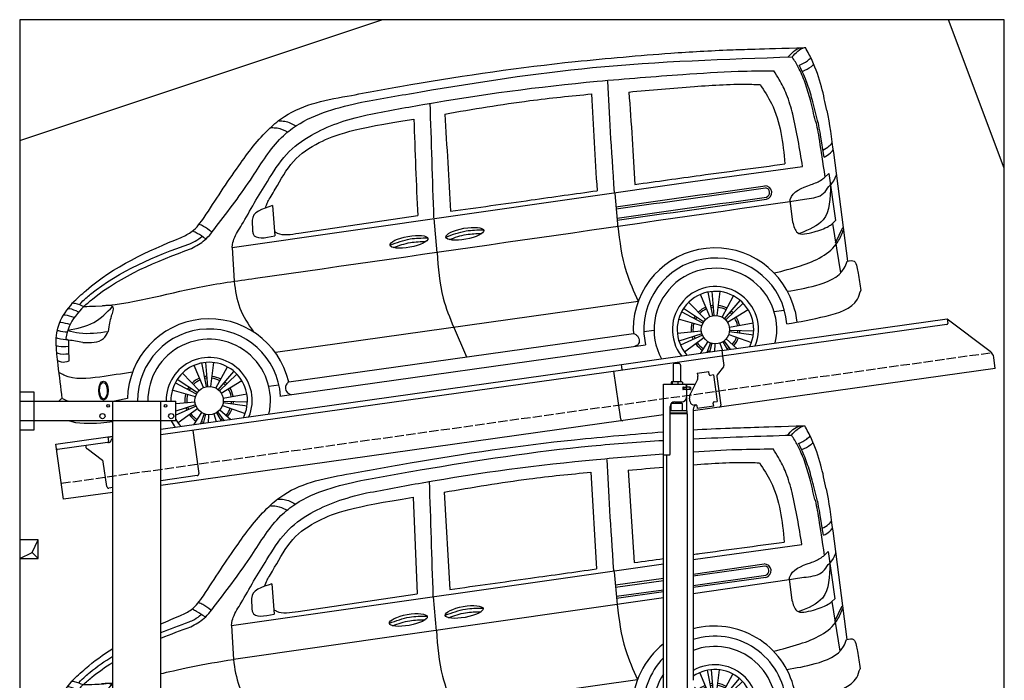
# Model space of a CAD drawing. Extents: x 199 to 6000, y -375 to 5700.
# Tile 3 of 3: x 199 to 5500, y 2144 to 5700. Entities that reach past the tile are written whole.
import ezdxf

# ---------------------------------------------------------------- set-up
doc = ezdxf.new("R2010")
doc.units = 0
doc.header["$LTSCALE"] = 10
doc.header["$MEASUREMENT"] = 0
doc.linetypes.add('GEN3', pattern=[6.25, 5, -1.25])
doc.layers.get('0').update_dxf_attribs({"linetype": 'CONTINUOUS'})
for name, color, linetype in [('3', 6, 'GEN3'), ('BREAKTHROUGH', 1, 'CONTINUOUS'), ('CAR', 1, 'CONTINUOUS'), ('SICHTBARE_KANTEN_DIN_', 7, 'CONTINUOUS')]:
    doc.layers.add(name, color=color, linetype=linetype)
doc.layers.add('AM_0', color=7, linetype='CONTINUOUS', lineweight=30)

# ---------------------------------------------------------------- blocks, each defined once
blk = doc.blocks.new('Car Van')
at = {"layer": 'CAR'}
for p, q in [((23207.8, 5406.7), (23240.7, 4909.2)), ((23007.8, 5396.2), (23037.4, 4875.5)), ((22051, 5261.1), (22071.8, 4741.7)), ((22217, 5288), (22248.2, 4764.6)), ((24309.1, 5080.7), (24384.6, 4496)), ((23558.2, 4925.3), (24143.5, 5006)), ((24263.4, 4948.2), (24285.1, 4968.9)), ((24285.1, 4968.9), (24320.4, 4714.3)), ((21072.7, 4570.5), (23398.2, 4902.5)), ((23558.2, 4847.8), (23940, 4902.1)), ((23944.3, 4890.6), (23558.2, 4836.2)), ((23133.2, 4859.5), (23148.9, 4684.5)), ((23139.6, 4788.8), (23398.2, 4825.3)), ((23558.2, 4786), (23949.4, 4841.1)), ((23949.1, 4829.7), (23558.2, 4774.6)), ((21289.9, 4795.1), (21301.9, 4632.6)), ((23140.9, 4777.5), (23398.2, 4813.7)), ((23558.2, 4743.3), (24075.6, 4817.8)), ((24075.3, 4820.4), (24090, 4707.5)), ((23398.2, 4720.3), (21083.3, 4387.6)), ((21432.3, 4647), (22071.8, 4741.7)), ((22158.3, 4725.3), (22174, 4541.7)), ((23145.9, 4727.9), (23398.2, 4763.5)), ((23398.2, 4752.1), (23146.1, 4716.6)), ((21180.9, 4711.1), (21182, 4662.3)), ((24320.4, 4714.3), (24304.8, 4699.4)), ((24305, 4699.5), (24347.2, 4432.9)), ((24320.7, 4594.5), (24360.8, 4677)), ((21072.7, 4570.5), (21083.3, 4387.6)), ((23644.6, 4198.1), (23593.9, 4317.5)), ((23659.9, 4202.7), (23635.1, 4330.1)), ((23667.8, 4203.8), (23656.5, 4333.1)), ((23683.7, 4203.6), (23699.6, 4332.3)), ((23710.8, 4194.9), (23772.5, 4309)), ((21307.1, 4005.8), (23258.8, 4280)), ((23723.9, 4185.9), (23808.1, 4284.7)), ((23729.7, 4180.4), (23823.7, 4269.9)), ((23621, 4182.3), (23565, 4239.5)), ((23610.9, 4170), (23581.2, 4189.7)), ((23739.4, 4167.8), (23850, 4235.7)), ((23990.9, 4225.9), (24043.4, 4233.3)), ((24102.9, 4226.3), (24112.4, 4168.6)), ((22262, 4147.5), (22333.7, 3980.6)), ((23606.8, 4163.2), (23581.2, 4176.5)), ((23601, 4148.3), (23581.2, 4153.8)), ((23749.5, 4141.3), (23877.3, 4164.1)), ((21377.3, 3846.1), (23233.9, 4106.9)), ((23230.9, 4129.7), (23233.9, 4106.9)), ((23289.4, 4117.2), (23344.3, 4124.3)), ((23289.8, 4105.3), (23298.9, 4045.4)), ((23612.6, 4083.2), (23558.2, 4043.9)), ((23604.7, 4097), (23559.3, 4076.9)), ((23601.8, 4104.4), (23562.7, 4091.8)), ((23598.6, 4120.1), (23574.6, 4117.6)), ((23746.2, 4101.9), (23868.2, 4057.9)), ((23750, 4117.4), (23878.5, 4099.7)), ((23750.7, 4125.4), (23880.4, 4121.2)), ((21329.3, 3769.5), (23298.8, 4045.7)), ((23633.2, 4063.7), (23591.6, 3998.9)), ((23647.5, 4056.5), (23627.6, 4004)), ((23655.1, 4054.1), (23642.5, 4006.1)), ((23670.8, 4051.6), (23668.8, 4009.8)), ((23698.9, 4055.6), (23712.4, 4015.9)), ((23713.4, 4062.3), (23738.8, 4019.6)), ((23720, 4066.7), (23753.6, 4021.7)), ((23731.8, 4077.5), (23789.6, 4026.7)), ((20919.4, 3816.1), (20868.7, 3935.5)), ((20934.6, 3820.8), (20909.9, 3948.1)), ((20942.5, 3821.9), (20931.2, 3951.1)), ((20958.5, 3821.6), (20974.3, 3950.4)), ((20985.5, 3813), (21047.3, 3927.1)), ((20895.8, 3800.4), (20804.9, 3893)), ((20998.6, 3803.9), (21082.8, 3902.7)), ((21004.4, 3798.5), (21098.4, 3887.9)), ((20881.5, 3781.2), (20773.5, 3837.6)), ((20885.6, 3788.1), (20777.5, 3859.8)), ((21014.2, 3785.8), (21124.7, 3853.8)), ((21323.8, 3828.2), (21270.2, 3820.9)), ((20875.7, 3766.4), (20773.5, 3794.8)), ((21024.3, 3759.3), (21152, 3782.2)), ((20873.3, 3738.1), (20744.2, 3724.9)), ((20876.6, 3722.5), (20753.1, 3682.7)), ((20879.4, 3715), (20760.7, 3662.5)), ((21020.9, 3720), (21143, 3675.9)), ((21024.7, 3735.4), (21153.3, 3717.7)), ((21025.4, 3743.4), (21155.1, 3739.2)), ((20887.3, 3701.2), (20782.2, 3625.2)), ((20907.9, 3681.7), (20865.6, 3615.8)), ((20922.2, 3674.5), (20901.9, 3620.9)), ((20929.8, 3672.1), (20916.9, 3623)), ((20945.6, 3669.7), (20943.5, 3626.7)), ((20973.6, 3673.6), (20987.4, 3632.9)), ((20988.1, 3680.3), (21014.1, 3636.7)), ((20994.8, 3684.7), (21029.1, 3638.8)), ((21006.5, 3695.5), (21065.3, 3643.9))]:
    blk.add_line(p, q, dxfattribs=at)
for centre in [(23674.4, 4127.8), (20949.2, 3745.9)]:
    blk.add_circle(centre, 76.3, dxfattribs=at)
for centre, radius, start, end in [((23941.2, 4865.5), 36.6, 282.4234, 91.9504), ((23940.1, 4865.3), 26, 291.3172, 79.4452), ((23672.7, 4125.7), 441.8, 13.1526, 105.0131), ((23674.7, 4127.6), 385.6, 4.5254, 107.5878), ((23672.7, 4125.7), 441.8, 128.4041, 179.4928), ((23674.4, 4127.8), 330.2, 347.4042, 110.6062), ((23674.7, 4127.6), 385.6, 135.817, 183.3106), ((23674.4, 4127.8), 231.7, 337.9146, 120.1013), ((23674.4, 4127.8), 330.2, 146.7735, 208.5958), ((23674.4, 4127.8), 206, 333.6849, 124.334), ((23674.4, 4127.8), 131.2, 113, 134.4286), ((23674.4, 4127.8), 131.2, 95, 101), ((23674.4, 4127.8), 120.9, 95, 101), ((23674.4, 4127.8), 120.9, 61.5714, 83), ((23674.4, 4127.8), 131.2, 61.5714, 83), ((23674.4, 4127.8), 120.9, 113, 134.4286), ((23674.4, 4127.8), 120.9, 43.5714, 49.5714), ((23674.4, 4127.8), 131.2, 43.5714, 49.5714), ((23674.4, 4127.8), 120.9, 10.1429, 31.5714), ((23674.4, 4127.8), 131.2, 10.1429, 31.5714), ((20949.2, 3745.9), 439.9, 13.1709, 125.5344), ((20949.2, 3745.9), 385.3, 3.6036, 131.5697), ((23674.4, 4127.8), 120.9, 200.2869, 203.8571), ((23674.4, 4127.8), 120.9, 318.7143, 340.1429), ((23674.4, 4127.8), 131.2, 318.7143, 340.1429), ((23674.4, 4127.8), 120.9, 352.1429, 358.1429), ((23674.4, 4127.8), 131.2, 352.1429, 358.1429), ((20949.2, 3745.9), 330.2, 347.2115, 140.7393), ((23674.4, 4127.8), 131.2, 215.8571, 237.2857), ((23674.4, 4127.8), 120.9, 215.8571, 237.2857), ((23674.4, 4127.8), 120.9, 300.7143, 306.7143), ((20949.2, 3745.9), 231.7, 337.6174, 151.1587), ((23674.4, 4127.8), 120.9, 249.2857, 255.2857), ((23674.4, 4127.8), 131.2, 305.7514, 306.7143), ((20949.2, 3745.9), 206, 333.3345, 148.5032), ((20949.2, 3745.9), 131.2, 95, 101), ((20949.2, 3745.9), 131.2, 61.5714, 83), ((20949.2, 3745.9), 131.2, 146.4286, 152.4286), ((20949.2, 3745.9), 131.2, 113, 134.4286), ((20949.2, 3745.9), 120.9, 113, 134.4286), ((20949.2, 3745.9), 120.9, 95, 101), ((20949.2, 3745.9), 120.9, 61.5714, 83), ((20949.2, 3745.9), 120.9, 43.5714, 49.5714), ((20949.2, 3745.9), 131.2, 43.5714, 49.5714), ((20949.2, 3745.9), 131.2, 164.4286, 185.8571), ((20949.2, 3745.9), 120.9, 164.4286, 185.8571), ((20949.2, 3745.9), 120.9, 146.4286, 152.4286), ((20949.2, 3745.9), 120.9, 10.1429, 31.5714), ((20949.2, 3745.9), 131.2, 10.1429, 31.5714), ((20949.2, 3745.9), 231.7, 178.3252, 218.3826), ((20949.2, 3745.9), 206, 178.1164, 222.6655), ((20949.2, 3745.9), 120.9, 352.1429, 358.1429), ((20949.2, 3745.9), 131.2, 352.1429, 358.1429), ((20949.2, 3745.9), 131.2, 197.8571, 203.8571), ((20949.2, 3745.9), 120.9, 197.8571, 203.8571), ((20949.2, 3745.9), 131.2, 215.8571, 237.2857), ((20949.2, 3745.9), 120.9, 215.8571, 237.2857), ((20949.2, 3745.9), 120.9, 318.7143, 340.1429), ((20949.2, 3745.9), 131.2, 318.7143, 340.1429), ((20949.2, 3745.9), 131.2, 249.2857, 251.2385), ((20949.2, 3745.9), 120.9, 249.2857, 255.2857), ((20949.2, 3745.9), 120.9, 300.7143, 306.7143), ((20949.2, 3745.9), 131.2, 304.7615, 306.7143)]:
    blk.add_arc(centre, radius, start, end, dxfattribs=at)
for centre in [(22325.5, 4643.7), (22024.6, 4600.6)]:
    blk.add_ellipse(centre, major_axis=(-101.9, -18.3), ratio=0.28676, dxfattribs=at)
blk.add_ellipse((20380.2, 3799.5), major_axis=(-0.1, -50.8), ratio=0.500238, start_param=5.885343, end_param=6.683233, dxfattribs=at)
for points, knots in [([(23558.2, 5624), (23622.5, 5627.8), (23755.4, 5634.6), (23902.4, 5637.9), (24158.6, 5646.3)], [126.567679, 126.567679, 126.567679, 126.567679, 322.989321, 524.252921, 524.252921, 524.252921, 524.252921]), ([(21715.3, 5388.7), (21821.7, 5408.2), (22221.1, 5481.6), (22782.1, 5562.6), (23238.6, 5600.5), (23398.2, 5613.5)], [0, 0, 0, 0, 324.58113, 1218.156854, 1698.657892, 1698.657892, 1698.657892, 1698.657892]), ([(21770, 5352.1), (21876, 5370.8), (22288.4, 5443.9), (22830.8, 5527.3), (23269.5, 5559.7), (23398.2, 5567.2)], [0, 0, 0, 0, 323.034736, 1256.571869, 1643.446804, 1643.446804, 1643.446804, 1643.446804]), ([(24126.6, 5550.6), (24141.5, 5557.6), (24164, 5568.7), (24182.4, 5585.5), (24188.8, 5591.3)], [4.61826, 4.61826, 4.61826, 4.61826, 53.543239, 79.274172, 79.274172, 79.274172, 79.274172]), ([(23558.2, 5505.4), (23637.5, 5510.8), (23781.1, 5519.8), (23924.9, 5520.7), (23989.3, 5521.1)], [58.593241, 58.593241, 58.593241, 58.593241, 296.990423, 490.043419, 490.043419, 490.043419, 490.043419]), ([(24226.6, 5239.9), (24217.8, 5277.9), (24201.5, 5347.7), (24173.2, 5443.4), (24150.2, 5500), (24125.5, 5551.6)], [0, 0, 0, 0, 117.133269, 214.777276, 299.414803, 299.414803, 299.414803, 299.414803]), ([(21800.2, 5284), (21899.6, 5302.9), (22309.5, 5380.6), (22843.2, 5451.2), (23278.2, 5485), (23398.2, 5493.9)], [0, 0, 0, 0, 303.469527, 1251.67749, 1612.62651, 1612.62651, 1612.62651, 1612.62651]), ([(23558.2, 5436), (23559.3, 5436.1), (23662.9, 5443.9), (23781.8, 5451.6), (23899.6, 5447), (23914.7, 5446.4)], [351.625543, 351.625543, 351.625543, 351.625543, 354.715425, 663.112571, 708.364163, 708.364163, 708.364163, 708.364163]), ([(21072.7, 4570.5), (21075, 4593.4), (21087.9, 4634.1), (21130.7, 4698.5), (21193.2, 4813.2), (21268.6, 4933.7), (21358.3, 5081), (21531.9, 5204.2), (21681, 5257.8), (21800.2, 5284)], [0, 0, 0, 0, 34.633344, 130.367254, 260.266155, 394.654289, 566.353713, 741.146733, 1042.18326, 1042.18326, 1042.18326, 1042.18326]), ([(21264.8, 4817), (21273.3, 4830.4), (21319, 4905.1), (21394.2, 5046.4), (21574.1, 5161.5), (21722.7, 5209.2), (22051, 5261.1)], [301.852914, 301.852914, 301.852914, 301.852914, 394.654289, 566.353713, 741.146733, 1038.026076, 1038.026076, 1038.026076, 1038.026076]), ([(24253.1, 5094.1), (24265.4, 5100.4), (24284, 5110.6), (24297.4, 5127), (24302.2, 5132.8)], [6.830989, 6.830989, 6.830989, 6.830989, 47.594512, 69.869885, 69.869885, 69.869885, 69.869885]), ([(24258.9, 5056.6), (24271.3, 5062.8), (24289.8, 5072.8), (24303, 5089.1), (24307.6, 5094.8)], [6.60739, 6.60739, 6.60739, 6.60739, 47.308966, 69.134079, 69.134079, 69.134079, 69.134079]), ([(23558.2, 4953.3), (23569.9, 4954.9), (23733.4, 4977.4), (23896.9, 4999.4), (24048.9, 5019.8)], [320.625992, 320.625992, 320.625992, 320.625992, 355.842082, 815.727995, 815.727995, 815.727995, 815.727995]), ([(24189.8, 4908.7), (24210.3, 4915.3), (24236.6, 4926.8), (24257.8, 4943.2), (24263.4, 4948.2)], [120.92462, 120.92462, 120.92462, 120.92462, 186.01384, 208.055842, 208.055842, 208.055842, 208.055842]), ([(24324.9, 4961), (24324.3, 4958.9), (24318, 4939.6), (24307.2, 4922.6), (24295.1, 4909.1)], [0, 0, 0, 0, 6.616922, 60.689334, 60.689334, 60.689334, 60.689334]), ([(24205.7, 4654.1), (24233.6, 4661.3), (24266.9, 4674), (24296.7, 4691.8), (24304.8, 4699.4)], [99.88745, 99.88745, 99.88745, 99.88745, 186.01384, 208.055842, 208.055842, 208.055842, 208.055842]), ([(21300.3, 4656.3), (21307.8, 4651.9), (21341, 4631.7), (21389.5, 4639.8), (21432.3, 4647)], [173.497725, 173.497725, 173.497725, 173.497725, 190.087535, 312.625806, 312.625806, 312.625806, 312.625806]), ([(22241.5, 4612.7), (22271.8, 4623.9), (22328.6, 4643.2), (22388.6, 4644.7), (22416.6, 4645)], [14.4466, 14.4466, 14.4466, 14.4466, 94.349912, 163.782287, 163.782287, 163.782287, 163.782287]), ([(21940.6, 4569.6), (21970.9, 4580.7), (22027.7, 4600.1), (22087.7, 4601.6), (22115.7, 4601.9)], [14.4466, 14.4466, 14.4466, 14.4466, 94.349912, 163.782287, 163.782287, 163.782287, 163.782287]), ([(20214.3, 4271.5), (20238.1, 4294.4), (20306.3, 4359.7), (20382.1, 4414.3), (20433.5, 4446.4)], [0, 0, 0, 0, 99.01122, 282.525902, 282.525902, 282.525902, 282.525902]), ([(20250.5, 4262.2), (20279.7, 4292.4), (20333.2, 4338.8), (20390.9, 4379), (20433.5, 4405.1)], [0, 0, 0, 0, 61.191082, 212.400599, 212.400599, 212.400599, 212.400599]), ([(20274.4, 4252.4), (20289.9, 4265.8), (20340.4, 4309.6), (20394.6, 4347.8), (20433.5, 4372.2)], [0, 0, 0, 0, 61.191082, 200.287904, 200.287904, 200.287904, 200.287904]), ([(20146, 3857.6), (20142.8, 3884.2), (20130.4, 3985.9), (20110.2, 4141.6), (20186.3, 4236.6), (20214.3, 4271.5)], [102.88586, 102.88586, 102.88586, 102.88586, 183.09991, 407.242491, 537.697964, 537.697964, 537.697964, 537.697964]), ([(20274.4, 4252.4), (20295.4, 4252.8), (20348.7, 4253.8), (20401.6, 4258.6), (20433.5, 4262.6)], [0, 0, 0, 0, 62.922164, 159.752377, 159.752377, 159.752377, 159.752377]), ([(20422.3, 4199.8), (20417.6, 4185), (20412.9, 4170.4), (20406.9, 4134.8), (20406, 4117.7)], [42.387721, 42.387721, 42.387721, 42.387721, 103.78676, 155.115105, 155.115105, 155.115105, 155.115105]), ([(20424.5, 3881.5), (20403.5, 3878.5), (20317.7, 3866.3), (20215.3, 3855.3), (20149.5, 3891.4), (20140.4, 3896.4)], [113.912784, 113.912784, 113.912784, 113.912784, 177.26422, 370.522965, 401.282956, 401.282956, 401.282956, 401.282956]), ([(20133.4, 3668.4), (20132.6, 3670.5), (20128.1, 3682.2), (20127.7, 3700.5), (20126.9, 3726.2), (20138, 3742.6), (20147.8, 3750.8), (20150.2, 3752.6)], [0, 0, 0, 0, 6.668808, 37.633719, 53.92976, 83.006518, 92.203416, 92.203416, 92.203416, 92.203416]), ([(20433.5, 3740.8), (20411, 3736.7), (20329.3, 3723.3), (20234.2, 3721.1), (20173.5, 3749.4), (20166.8, 3752.6)], [77.68835, 77.68835, 77.68835, 77.68835, 146.515463, 324.860687, 347.251757, 347.251757, 347.251757, 347.251757]), ([(20433.5, 3631.1), (20411.2, 3628.7), (20314.9, 3619.4), (20203.3, 3617.6), (20138.9, 3664.4), (20133.4, 3668.4)], [138.661944, 138.661944, 138.661944, 138.661944, 205.679389, 423.537531, 443.70981, 443.70981, 443.70981, 443.70981])]:
    blk.add_open_spline(points, degree=3, knots=knots, dxfattribs=at)
for points in [[(24065, 5594.6), (24131.3, 5644.3), (24135.9, 5645.2)], [(24087.7, 5595.7), (24154, 5645.4), (24158.6, 5646.3)], [(24273.4, 5306.8), (24245.6, 5434.2), (24195.1, 5575.5), (24158.6, 5646.3)], [(24213.2, 5249), (24185.4, 5362.8), (24156.9, 5456.2), (24120.5, 5540.7), (24087.7, 5595.7)], [(24143.5, 5006), (24090.3, 5286.9), (24057.5, 5393.8), (24017.3, 5474.7), (23989.3, 5521.1)], [(24142.3, 5517.9), (24191, 5544.2), (24203.9, 5555)], [(23914.7, 5446.4), (23976.5, 5344.8), (24048.9, 5019.8)], [(20922.2, 4730.9), (21108.1, 5009.3), (21275.1, 5211.3), (21354.1, 5274.6), (21715.3, 5388.7)], [(22217, 5288), (22674.7, 5360.2), (23007.8, 5396.2)], [(20986.5, 4682.1), (21182.6, 4949.7), (21339.5, 5162.4), (21418.5, 5225.7), (21770, 5352.1)], [(22137.1, 5347), (22157.4, 4728.8)], [(21324.3, 5250.9), (21356.1, 5249.3), (21415.9, 5224.6)], [(21283.2, 5214.8), (21315, 5213.2), (21370.1, 5193)], [(24075.3, 4820.4), (24077.2, 4828.9), (24189.8, 4908.7)], [(24075.6, 4817.8), (24166.4, 4831.8), (24256.7, 4861.4), (24285.5, 4898.4), (24295.1, 4909.1)], [(24293.8, 4906), (24253.8, 4718.7), (24127.8, 4645.6)], [(22248.2, 4764.6), (22682.7, 4825.6), (23037.4, 4875.5)], [(21289.9, 4795.1), (21180.8, 4716.6), (21180.9, 4711.1)], [(20798.5, 4624), (20857.2, 4656.9), (20922.2, 4730.9)], [(20853.6, 4564.3), (20925.9, 4610.4), (20986.5, 4682.1)], [(20961.8, 4653.6), (20919.2, 4683.2), (20895, 4694.4)], [(22223.8, 4626.1), (22332.1, 4658.9), (22425.3, 4664.5)], [(23148.9, 4684.5), (23193.6, 4441.1), (23258.8, 4280)], [(24090, 4707.5), (24115.5, 4650.2), (24205.7, 4654.1)], [(20844.6, 4590.2), (20874.2, 4603.8), (20910.5, 4629.4)], [(20931, 4617.1), (20884.9, 4645.9), (20864.2, 4657.9)], [(21182, 4662.3), (21185.8, 4643.8), (21301.9, 4632.6)], [(21922.8, 4582.9), (22031.2, 4615.7), (22124.4, 4621.4)], [(23990.4, 4432.7), (24132.9, 4471.7), (24333.4, 4599.7), (24362.8, 4663)], [(22175.8, 4543.7), (22208.8, 4297.6), (22266, 4139)], [(24062.1, 4334.1), (24214.9, 4365.4), (24367.5, 4457.7), (24383.9, 4495.9)], [(24383.9, 4495.9), (24421.4, 4495.4), (24436.2, 4465.3), (24442.7, 4432.1), (24456.4, 4338.1)], [(21083.3, 4387.4), (21114.8, 4244.1), (21187.1, 4115.5)], [(24059.1, 4158), (24270, 4200.7), (24438.4, 4291.4), (24456.4, 4338.1)], [(20274.4, 4252.4), (20195.3, 4144.2), (20178, 4081.8)], [(20188.3, 4125.2), (20329, 4166.6), (20429.2, 4252.5)], [(20245.6, 4222.5), (20196.7, 4239.8), (20189, 4240.7)], [(20214.8, 4271.5), (20225.7, 4269.7), (20274.4, 4252.4)], [(20422.3, 4199.8), (20432.8, 4248.9), (20374.2, 4256.6)], [(20221.8, 4193.1), (20173.6, 4205.7), (20165.7, 4206.6)], [(20200, 4155.7), (20150.9, 4165.3), (20143.8, 4165.8)], [(20192.6, 4071.6), (20134.8, 4079.7), (20127, 4082.4)], [(20185.7, 4114.8), (20139.2, 4120.5), (20132.1, 4123.8)], [(20178, 4081.8), (20183, 4075.8), (20192.6, 4071.6)], [(20188.1, 4123.6), (20249.8, 4110.4), (20406.1, 4117.9)], [(20268.4, 4058.3), (20379.7, 4079.8), (20406.1, 4117.9)], [(23233.9, 4106.9), (23250.3, 4098.7), (23257.8, 4047.7), (23241.2, 4037.9)], [(20191.4, 4036.2), (20139.6, 4037.1), (20126.8, 4040.6)], [(20268.4, 4058.3), (20192.6, 4071.6)], [(20192.7, 3995.9), (20135.8, 3999.9), (20129.5, 4002.9)], [(20193.2, 3958), (20153.6, 3952.4), (20134.4, 3960.9)], [(21377.3, 3846.1), (21364.2, 3831.2), (21366.7, 3792.1), (21391.1, 3778.5)]]:
    blk.add_spline(points, degree=3, dxfattribs=at)
for points in [[(23558.2, 5575.8), (23734.6, 5584.2), (23911.1, 5590), (24087.7, 5595.7)], [(23094.1, 5464.2), (23101.7, 5285.9), (23112.1, 5112.4), (23129.6, 4864.3)], [(23207.8, 5406.7), (23271.3, 5412.3), (23334.7, 5417.9), (23398.2, 5423.2)], [(24273.4, 5306.8), (24288.8, 5235.6), (24298.9, 5158.2), (24309.1, 5080.7)], [(24213.2, 5249), (24227.8, 5199.2), (24237.3, 5113.3), (24263.6, 4948.4)], [(24226.6, 5239.9), (24226.6, 5239.9), (24240.4, 5168.2), (24257.5, 5056.4)], [(23240.7, 4909.2), (23293.2, 4916.5), (23345.7, 4923.9), (23398.2, 4931.2)], [(21264.8, 4817), (21258.4, 4802.4), (21252.1, 4787.8), (21250.6, 4781.7)], [(20693.5, 4579.8), (20728.4, 4595), (20763.5, 4609.6), (20798.5, 4624)], [(20693.5, 4532.9), (20743.6, 4553.2), (20794.2, 4572.1), (20844.6, 4590.2)], [(20693.5, 4502.6), (20746.6, 4524.6), (20800.3, 4544.8), (20853.6, 4564.3)], [(20693.5, 4311.9), (20760.8, 4327.3), (20928.1, 4367), (21083.3, 4387.6)], [(20192.6, 4071.6), (20190.1, 4035.2), (20192.4, 3997), (20194.6, 3958.9)]]:
    blk.add_open_spline(points, degree=3, dxfattribs=at)
blk = doc.blocks.new('Car190OG')
at = {"layer": 'CAR'}
for p, q in [((24951.2, 5074), (25026.6, 4489.3)), ((24194.7, 4917.8), (24785.5, 4999.3)), ((24905.5, 4941.5), (24927.2, 4962.2)), ((24927.2, 4962.2), (24962.5, 4707.6)), ((21714.8, 4563.8), (24194.7, 4917.8)), ((23775.3, 4852.8), (23791, 4669.3)), ((21932, 4788.4), (21944, 4625.9)), ((24717.4, 4813.7), (24732.1, 4700.8)), ((22074.4, 4640.3), (22713.9, 4735)), ((22800.4, 4718.6), (22816.1, 4535)), ((21823, 4704.4), (21824.1, 4655.6)), ((24962.5, 4707.6), (24946.9, 4692.7)), ((24947.1, 4692.8), (24989.3, 4426.2)), ((24962.8, 4587.8), (25002.8, 4670.3)), ((21714.8, 4563.8), (21725.6, 4382.1)), ((24286.7, 4191.4), (24236, 4310.8)), ((24302, 4196), (24277.2, 4323.4)), ((24309.9, 4197.1), (24298.6, 4326.4)), ((24325.8, 4196.9), (24341.6, 4325.6)), ((24352.8, 4188.2), (24414.6, 4302.3)), ((21949.2, 3999.1), (23900.9, 4273.3)), ((24263.1, 4175.6), (24172.3, 4268.3)), ((24366, 4179.2), (24450.1, 4278)), ((24371.8, 4173.7), (24465.8, 4263.2)), ((24248.9, 4156.5), (24133.9, 4216.5)), ((24253, 4163.3), (24144.9, 4235.1)), ((24381.5, 4161.1), (24492.1, 4229)), ((24633, 4219.2), (24685.5, 4226.6)), ((24745, 4219.6), (24754.5, 4161.9)), ((22904.1, 4140.8), (22975.8, 3973.9)), ((24243, 4141.6), (24118.1, 4176.5)), ((24391.6, 4134.6), (24519.3, 4157.4)), ((22019.4, 3839.4), (23876, 4100.2)), ((23873, 4123), (23876, 4100.2)), ((23931.5, 4110.5), (23986.4, 4117.6)), ((23931.9, 4098.6), (23940.9, 4038.7)), ((24240.6, 4113.4), (24111.6, 4100.1)), ((24243.9, 4097.8), (24120.4, 4058)), ((24246.8, 4090.3), (24128.1, 4037.8)), ((24388.3, 4095.2), (24510.3, 4051.2)), ((24392.1, 4110.7), (24520.6, 4093)), ((24392.8, 4118.7), (24522.5, 4114.5)), ((21971.3, 3762.8), (23940.9, 4039)), ((24254.7, 4076.5), (24149.5, 4000.5)), ((24275.3, 4057), (24234.4, 3993.3)), ((24289.5, 4049.8), (24270.1, 3998.3)), ((24297.2, 4047.4), (24284.8, 4000.4)), ((24312.9, 4044.9), (24311, 4004.1)), ((24341, 4048.9), (24354.5, 4009.2)), ((24355.5, 4055.6), (24380.8, 4012.9)), ((24362.1, 4060), (24395.7, 4015)), ((24373.9, 4070.8), (24431.7, 4020)), ((21561.5, 3809.4), (21510.8, 3928.8)), ((21576.7, 3814.1), (21551.9, 3941.4)), ((21584.6, 3815.2), (21573.3, 3944.4)), ((21600.6, 3814.9), (21616.4, 3943.7)), ((21537.9, 3793.7), (21447, 3886.3)), ((21627.6, 3806.3), (21689.3, 3920.4)), ((21640.7, 3797.3), (21724.9, 3896)), ((21646.5, 3791.8), (21740.5, 3881.2)), ((21523.6, 3774.5), (21408.6, 3834.5)), ((21527.7, 3781.4), (21419.6, 3853.1)), ((21656.3, 3779.1), (21766.8, 3847.1)), ((21965.9, 3821.5), (21912.3, 3814.2)), ((21517.8, 3759.7), (21392.8, 3794.5)), ((21666.4, 3752.6), (21794.1, 3775.5)), ((21515.4, 3731.4), (21412, 3720.8)), ((21518.6, 3715.8), (21412, 3681.4)), ((21663, 3713.3), (21785, 3669.2)), ((21666.8, 3728.8), (21795.4, 3711)), ((21667.5, 3736.7), (21797.2, 3732.5)), ((21521.5, 3708.3), (21412, 3659.9)), ((21529.4, 3694.5), (21424.3, 3618.5)), ((21550, 3675), (21507.7, 3609.1)), ((21564.3, 3667.8), (21544, 3614.2)), ((21571.9, 3665.4), (21559, 3616.3)), ((21587.6, 3663), (21585.6, 3620)), ((21615.7, 3666.9), (21629.5, 3626.2)), ((21630.2, 3673.6), (21656.1, 3630)), ((21636.9, 3678), (21671.1, 3632.1)), ((21648.6, 3688.8), (21707.4, 3637.2))]:
    blk.add_line(p, q, dxfattribs=at)
for centre in [(24316.5, 4121.1), (21591.3, 3739.2)]:
    blk.add_circle(centre, 76.3, dxfattribs=at)
for centre, radius, start, end in [((24583.3, 4858.8), 36.6, 282.4234, 91.9504), ((24582.2, 4858.6), 26, 291.3172, 79.4452), ((24314.8, 4119.1), 441.8, 13.1526, 179.4928), ((24316.8, 4120.9), 385.6, 4.5254, 183.3106), ((24316.5, 4121.1), 330.2, 347.4042, 208.4106), ((24316.5, 4121.1), 231.7, 337.9146, 217.8), ((24316.5, 4121.1), 206, 333.6849, 221.9791), ((24316.5, 4121.1), 131.2, 113, 134.4286), ((24316.5, 4121.1), 131.2, 95, 101), ((24316.5, 4121.1), 120.9, 95, 101), ((24316.5, 4121.1), 120.9, 61.5714, 83), ((24316.5, 4121.1), 131.2, 61.5714, 83), ((24316.5, 4121.1), 131.2, 146.4286, 152.4286), ((24316.5, 4121.1), 120.9, 146.4286, 152.4286), ((24316.5, 4121.1), 120.9, 113, 134.4286), ((24316.5, 4121.1), 120.9, 43.5714, 49.5714), ((24316.5, 4121.1), 131.2, 43.5714, 49.5714), ((24316.5, 4121.1), 131.2, 10.1429, 31.5714), ((21591.3, 3739.2), 439.9, 13.1709, 178.658), ((24316.5, 4121.1), 131.2, 164.4286, 185.8571), ((24316.5, 4121.1), 120.9, 164.4286, 185.8571), ((24316.5, 4121.1), 120.9, 10.1429, 31.5714), ((21591.3, 3739.2), 385.3, 3.6036, 180.5561), ((24316.5, 4121.1), 120.9, 197.8571, 203.8571), ((24316.5, 4121.1), 120.9, 352.1429, 358.1429), ((24316.5, 4121.1), 131.2, 352.1429, 358.1429), ((21591.3, 3739.2), 330.2, 347.2115, 180.6489), ((24316.5, 4121.1), 131.2, 197.8571, 203.8571), ((24316.5, 4121.1), 131.2, 215.8571, 237.2857), ((24316.5, 4121.1), 120.9, 215.8571, 237.2857), ((24316.5, 4121.1), 120.9, 318.7143, 340.1429), ((24316.5, 4121.1), 131.2, 318.7143, 340.1429), ((24316.5, 4121.1), 131.2, 249.2857, 249.3252), ((24316.5, 4121.1), 120.9, 249.2857, 255.2857), ((24316.5, 4121.1), 120.9, 300.7143, 306.7143), ((24316.5, 4121.1), 131.2, 305.7514, 306.7143), ((21591.3, 3739.2), 231.7, 337.6174, 180.9248), ((21591.3, 3739.2), 206, 333.3345, 181.04), ((21591.3, 3739.2), 131.2, 95, 101), ((21591.3, 3739.2), 131.2, 61.5714, 83), ((21591.3, 3739.2), 131.2, 113, 134.4286), ((21591.3, 3739.2), 120.9, 113, 134.4286), ((21591.3, 3739.2), 120.9, 95, 101), ((21591.3, 3739.2), 120.9, 61.5714, 83), ((21591.3, 3739.2), 120.9, 43.5714, 49.5714), ((21591.3, 3739.2), 131.2, 43.5714, 49.5714), ((21591.3, 3739.2), 131.2, 164.4286, 185.8571), ((21591.3, 3739.2), 120.9, 164.4286, 185.8571), ((21591.3, 3739.2), 131.2, 146.4286, 152.4286), ((21591.3, 3739.2), 120.9, 146.4286, 152.4286), ((21591.3, 3739.2), 120.9, 10.1429, 31.5714), ((21591.3, 3739.2), 131.2, 10.1429, 31.5714), ((21591.3, 3739.2), 120.9, 352.1429, 358.1429), ((21591.3, 3739.2), 131.2, 352.1429, 358.1429), ((21591.3, 3739.2), 131.2, 197.8571, 203.8571), ((21591.3, 3739.2), 120.9, 197.8571, 203.8571), ((21591.3, 3739.2), 131.2, 215.8571, 237.2857), ((21591.3, 3739.2), 120.9, 215.8571, 237.2857), ((21591.3, 3739.2), 120.9, 318.7143, 340.1429), ((21591.3, 3739.2), 131.2, 318.7143, 340.1429), ((21591.3, 3739.2), 231.7, 207.9887, 218.3826), ((21591.3, 3739.2), 206, 209.5143, 222.6655), ((21591.3, 3739.2), 131.2, 249.2857, 251.2385), ((21591.3, 3739.2), 120.9, 249.2857, 255.2857), ((21591.3, 3739.2), 120.9, 300.7143, 306.7143), ((21591.3, 3739.2), 131.2, 304.7615, 306.7143)]:
    blk.add_arc(centre, radius, start, end, dxfattribs=at)
for centre, major_axis, ratio in [((22967.6, 4637), (-101.9, -18.3), 0.28676), ((22666.7, 4593.9), (-101.9, -18.3), 0.28676), ((21022.3, 3792.8), (-0.1, -50.8), 0.500238), ((21022.3, 3792.8), (-1, 44.1), 0.466142)]:
    blk.add_ellipse(centre, major_axis=major_axis, ratio=ratio, dxfattribs=at)
for points, knots in [([(24077.2, 5609.8), (24181.5, 5616.3), (24350.7, 5626.9), (24544.5, 5631.2), (24800.7, 5639.6)], [0, 0, 0, 0, 322.989321, 524.252921, 524.252921, 524.252921, 524.252921]), ([(24768.7, 5544), (24783.6, 5550.9), (24806.1, 5562), (24824.5, 5578.8), (24830.9, 5584.6)], [4.61826, 4.61826, 4.61826, 4.61826, 53.543239, 79.274172, 79.274172, 79.274172, 79.274172]), ([(24868.7, 5233.2), (24859.9, 5271.3), (24843.6, 5341), (24815.3, 5436.7), (24792.3, 5493.3), (24767.5, 5544.9)], [0, 0, 0, 0, 117.133269, 214.777276, 299.414803, 299.414803, 299.414803, 299.414803]), ([(21714.8, 4563.8), (21717.1, 4586.7), (21730, 4627.4), (21772.8, 4691.8), (21835.2, 4806.5), (21910.7, 4927), (22000.4, 5074.3), (22174, 5197.5), (22323.1, 5251.1), (22442.3, 5277.3)], [0, 0, 0, 0, 34.633344, 130.367254, 260.266155, 394.654289, 566.353713, 741.146733, 1042.18326, 1042.18326, 1042.18326, 1042.18326]), ([(21906.9, 4810.3), (21915.4, 4823.7), (21961.1, 4898.4), (22036.2, 5039.7), (22216.2, 5154.8), (22364.8, 5202.5), (22693.1, 5254.4)], [301.852914, 301.852914, 301.852914, 301.852914, 394.654289, 566.353713, 741.146733, 1038.026076, 1038.026076, 1038.026076, 1038.026076]), ([(24895.2, 5087.4), (24907.5, 5093.7), (24926.1, 5103.9), (24939.5, 5120.3), (24944.3, 5126.1)], [6.830989, 6.830989, 6.830989, 6.830989, 47.594512, 69.869885, 69.869885, 69.869885, 69.869885]), ([(24901, 5049.9), (24913.4, 5056.1), (24931.9, 5066.1), (24945.1, 5082.4), (24949.7, 5088.1)], [6.60739, 6.60739, 6.60739, 6.60739, 47.308966, 69.134079, 69.134079, 69.134079, 69.134079]), ([(24831.9, 4902), (24852.4, 4908.6), (24878.7, 4920.1), (24899.9, 4936.5), (24905.5, 4941.5)], [120.92462, 120.92462, 120.92462, 120.92462, 186.01384, 208.055842, 208.055842, 208.055842, 208.055842]), ([(24967, 4954.3), (24966.4, 4952.2), (24960.1, 4932.9), (24949.3, 4915.9), (24937.2, 4902.4)], [0, 0, 0, 0, 6.616922, 60.689334, 60.689334, 60.689334, 60.689334]), ([(24847.8, 4647.4), (24875.7, 4654.6), (24909, 4667.3), (24938.8, 4685.1), (24946.9, 4692.7)], [99.88745, 99.88745, 99.88745, 99.88745, 186.01384, 208.055842, 208.055842, 208.055842, 208.055842]), ([(20856.4, 4264.8), (20880.2, 4287.7), (21047.1, 4447.6), (21259.9, 4543.4), (21440.6, 4617.3)], [0, 0, 0, 0, 99.01122, 691.836588, 691.836588, 691.836588, 691.836588]), ([(21942.4, 4649.6), (21949.9, 4645.2), (21983.1, 4625), (22031.6, 4633.1), (22074.4, 4640.3)], [173.497725, 173.497725, 173.497725, 173.497725, 190.087535, 312.625806, 312.625806, 312.625806, 312.625806]), ([(22883.6, 4606), (22913.9, 4617.2), (22970.7, 4636.5), (23030.7, 4638), (23058.7, 4638.3)], [14.4466, 14.4466, 14.4466, 14.4466, 94.349912, 163.782287, 163.782287, 163.782287, 163.782287]), ([(20892.5, 4255.5), (20921.7, 4285.7), (21090.4, 4431.8), (21299.7, 4516.2), (21486.7, 4583.5)], [0, 0, 0, 0, 61.191082, 668.533791, 668.533791, 668.533791, 668.533791]), ([(22582.7, 4562.9), (22613, 4574), (22669.8, 4593.4), (22729.8, 4594.9), (22757.7, 4595.2)], [14.4466, 14.4466, 14.4466, 14.4466, 94.349912, 163.782287, 163.782287, 163.782287, 163.782287]), ([(20916.5, 4245.7), (20932, 4259.1), (21100.6, 4405.2), (21309.9, 4489.6), (21495.7, 4557.6)], [0, 0, 0, 0, 61.191082, 668.533791, 668.533791, 668.533791, 668.533791]), ([(21064.4, 4193.1), (21059.7, 4178.3), (21055, 4163.7), (21049, 4128.1), (21048.1, 4111)], [42.387721, 42.387721, 42.387721, 42.387721, 103.78676, 155.115105, 155.115105, 155.115105, 155.115105]), ([(20781, 3735.4), (20782.4, 3737), (20787.9, 3742.9), (20794.3, 3747.5), (20799, 3750.9)], [76.910126, 76.910126, 76.910126, 76.910126, 83.006518, 100.500088, 100.500088, 100.500088, 100.500088]), ([(20832.6, 3735.4), (20831.5, 3735.9), (20820.1, 3740.4), (20809, 3745.9), (20799, 3750.9)], [321.328555, 321.328555, 321.328555, 321.328555, 324.860687, 358.297872, 358.297872, 358.297872, 358.297872]), ([(21072, 3624), (21050.8, 3621.7), (20971.2, 3614.2), (20886.2, 3611.8), (20832.8, 3630.4)], [142.299558, 142.299558, 142.299558, 142.299558, 205.679389, 377.516751, 377.516751, 377.516751, 377.516751])]:
    blk.add_open_spline(points, degree=3, knots=knots, dxfattribs=at)
for points in [[(24707.1, 5587.9), (24773.4, 5637.6), (24778, 5638.5)], [(24729.8, 5589), (24796, 5638.7), (24800.7, 5639.6)], [(24915.5, 5300.1), (24887.7, 5427.5), (24837.2, 5568.8), (24800.7, 5639.6)], [(22357.4, 5382), (22676.9, 5439.5), (23561.7, 5563.9), (24077.2, 5609.8)], [(22412.1, 5345.4), (22730.3, 5401.1), (23654.8, 5531), (24729.8, 5589)], [(24855.3, 5242.3), (24827.5, 5356.1), (24799, 5449.5), (24762.6, 5534), (24729.8, 5589)], [(24141.9, 5494.7), (24438.4, 5511.6), (24631.4, 5514.4)], [(24785.5, 4999.3), (24732.4, 5280.2), (24699.6, 5387.1), (24659.4, 5468), (24631.4, 5514.4)], [(24784.4, 5511.2), (24833.1, 5537.5), (24846, 5548.3)], [(22442.3, 5277.3), (22740.7, 5332.5), (23680.6, 5457.9), (24141.9, 5494.7)], [(23849.9, 5400), (24203.4, 5429.5), (24511.6, 5441.3), (24556.8, 5439.7)], [(24556.8, 5439.7), (24618.6, 5338.1), (24690.9, 5013.1)], [(21564.3, 4724.2), (21750.2, 5002.6), (21917.2, 5204.6), (21996.2, 5267.9), (22357.4, 5382)], [(22859.1, 5281.3), (23316.8, 5353.5), (23649.9, 5389.5)], [(21628.6, 4675.4), (21824.7, 4943), (21981.6, 5155.8), (22060.6, 5219), (22412.1, 5345.4)], [(22779.2, 5340.3), (22799.5, 4722.1)], [(21925.2, 5208.1), (21957.1, 5206.5), (22012.2, 5186.3)], [(21966.4, 5244.2), (21998.2, 5242.6), (22058, 5217.9)], [(23882.8, 4902.5), (24235.2, 4951.4), (24690.9, 5013.1)], [(23780.7, 4782), (24584.2, 4895.2)], [(23783, 4770.8), (24586.4, 4883.9)], [(24716.8, 4811), (24808.4, 4825.1), (24898.8, 4854.7), (24927.6, 4891.7), (24937.2, 4902.4)], [(24717.4, 4813.7), (24719.3, 4822.2), (24831.9, 4902)], [(24935.9, 4899.3), (24895.9, 4712), (24769.9, 4638.9)], [(22890.3, 4757.9), (23324.8, 4818.9), (23679.5, 4868.8)], [(23788, 4721.2), (24591.4, 4834.4)], [(21932, 4788.4), (21822.9, 4709.9), (21823, 4704.4)], [(21840.7, 4397.1), (24716.8, 4811)], [(23787.7, 4709.8), (24591.2, 4823)], [(21440.6, 4617.3), (21499.3, 4650.2), (21564.3, 4724.2)], [(21495.7, 4557.6), (21568, 4603.7), (21628.6, 4675.4)], [(21603.9, 4646.9), (21561.3, 4676.5), (21537.1, 4687.7)], [(23791, 4677.9), (23835.7, 4434.4), (23900.9, 4273.3)], [(24732.1, 4700.8), (24757.6, 4643.5), (24847.8, 4647.4)], [(21486.7, 4583.5), (21516.3, 4597.1), (21552.6, 4622.7)], [(21573.1, 4610.4), (21527, 4639.2), (21506.3, 4651.2)], [(21824.1, 4655.6), (21827.8, 4637.1), (21944, 4625.9)], [(22564.9, 4576.2), (22673.3, 4609), (22766.5, 4614.7)], [(22865.8, 4619.4), (22974.2, 4652.2), (23067.4, 4657.8)], [(24632.5, 4426), (24775, 4465), (24975.5, 4593), (25004.9, 4656.3)], [(22817.9, 4537), (22850.9, 4290.9), (22908.1, 4132.3)], [(24704.2, 4327.4), (24856.9, 4358.7), (25009.6, 4451), (25026, 4489.2)], [(25026, 4489.2), (25063.5, 4488.8), (25078.3, 4458.7), (25084.8, 4425.4), (25098.5, 4331.4)], [(20916.5, 4245.7), (20979.4, 4247.5), (21537.7, 4349.8), (21840.7, 4397.1)], [(21725.3, 4380.7), (21756.8, 4237.4), (21829.2, 4108.8)], [(24701.2, 4151.3), (24912.1, 4194), (25080.5, 4284.7), (25098.5, 4331.4)], [(20800.3, 3749.8), (20778.2, 3931.6), (20784.9, 4155.6), (20856.4, 4264.8)], [(20916.5, 4245.7), (20837.4, 4137.5), (20820.1, 4075.1)], [(20830.4, 4118.5), (20971.1, 4159.9), (21071.3, 4245.8)], [(20856.9, 4264.8), (20867.8, 4263), (20916.5, 4245.7)], [(21064.4, 4193.1), (21074.9, 4242.2), (21016.3, 4249.9)], [(20863.9, 4186.4), (20815.7, 4199), (20807.8, 4199.9)], [(20887.7, 4215.8), (20838.8, 4233.1), (20831, 4234)], [(20842.1, 4149), (20793, 4158.6), (20785.9, 4159.1)], [(20827.7, 4108.1), (20781.3, 4113.8), (20774.2, 4117.1)], [(20830.2, 4116.9), (20891.9, 4103.7), (21048.2, 4111.2)], [(20910.5, 4051.6), (21021.8, 4073.1), (21048.2, 4111.2)], [(23876, 4100.2), (23892.4, 4092), (23899.9, 4041), (23883.3, 4031.2)], [(20833.5, 4029.5), (20781.7, 4030.4), (20768.8, 4033.9)], [(20834.7, 4064.9), (20776.9, 4073), (20769.1, 4075.7)], [(20820.1, 4075.1), (20825, 4069.1), (20834.7, 4064.9)], [(20910.5, 4051.6), (20834.7, 4064.9)], [(20834.8, 3989.2), (20777.9, 3993.2), (20771.6, 3996.2)], [(20835.3, 3951.3), (20795.7, 3945.7), (20776.5, 3954.2)], [(21178.2, 3892.1), (21002.9, 3865.9), (20809.9, 3875.6), (20782.5, 3889.7)], [(22019.4, 3839.4), (22006.3, 3824.5), (22008.8, 3785.4), (22033.2, 3771.8)]]:
    blk.add_spline(points, degree=3, dxfattribs=at)
for points in [[(23736.2, 5457.5), (23743.8, 5279.2), (23754.2, 5105.7), (23771.7, 4857.6)], [(23649.9, 5389.5), (23657.3, 5215.6), (23667.7, 5042.1), (23679.5, 4868.8)], [(23849.9, 5400), (23863.7, 5234.7), (23874.1, 5060.2), (23882.8, 4902.5)], [(24915.5, 5300.1), (24930.9, 5228.9), (24941, 5151.5), (24951.2, 5074)], [(22693.1, 5254.4), (22699.5, 5083.6), (22705.6, 4900.9), (22713.9, 4735)], [(22859.1, 5281.3), (22870.7, 5107), (22881.1, 4932.5), (22890.3, 4757.9)], [(24855.3, 5242.3), (24869.9, 5192.5), (24879.4, 5106.6), (24905.7, 4941.7)], [(24868.7, 5233.2), (24868.7, 5233.2), (24882.5, 5161.5), (24899.6, 5049.7)], [(21906.9, 4810.3), (21900.5, 4795.7), (21894.2, 4781.1), (21892.7, 4775)], [(24717.7, 4811.1), (24717.4, 4811.1), (24717.1, 4811), (24716.8, 4811)], [(20834.7, 4064.9), (20832.2, 4028.5), (20834.5, 3990.3), (20836.7, 3952.2)], [(21151.3, 3749.4), (21128.5, 3744.6), (21105.6, 3739.8), (21082.6, 3735.4)]]:
    blk.add_open_spline(points, degree=3, dxfattribs=at)

msp = doc.modelspace()

# ---------------------------------------------------------------- linework, layer by layer
for p, q in [((199.5, 5050), (2149.5, 5700)), ((5499.5, 4900), (5199.5, 5700)), ((3978.5, 3919.4), (5191.6, 4089.9)), ((5191.6, 4089.9), (5195.1, 4065.1)), ((5191.6, 4089.9), (5423.5, 3915.1)), ((5190.8, 4059.5), (3979.7, 3889.3)), ((3438.7, 3844.5), (3978.4, 3920.4)), ((3979.7, 3889.3), (3446, 3814.3)), ((3978.4, 3920.4), (3982.7, 3889.7)), ((3982.7, 3889.7), (3989.8, 3839.3)), ((5451.2, 3823.4), (5443, 3882.1)), ((960, 3495.2), (3438.8, 3843.6)), ((3442.6, 3816.8), (3438.7, 3844.5)), ((3716.7, 3840.6), (3716.7, 3750.6)), ((3726.7, 3850.6), (3746.7, 3850.6)), ((3756.7, 3840.6), (3756.7, 3750.6)), ((5451.2, 3823.4), (3824.7, 3594.8)), ((3987.9, 3831.9), (3954.5, 3787.7)), ((3446, 3814.3), (960, 3464.9)), ((3434.6, 3550.1), (3398.4, 3807.6)), ((3846.7, 3797.9), (3909, 3806.6)), ((3846.7, 3797.9), (3848.9, 3782)), ((3849.5, 3777.8), (3848.9, 3782)), ((3911.3, 3790.8), (3909, 3806.6)), ((3911.3, 3790.8), (3911.4, 3789.8)), ((3917.1, 3785.6), (3918, 3785.7)), ((3933.9, 3787.9), (3918, 3785.7)), ((3933.9, 3787.9), (3953.9, 3645.3)), ((3952.6, 3780.3), (3974.3, 3626)), ((3664.7, 3737.6), (3836.1, 3737.6)), ((3664.7, 3357.6), (3664.7, 3737.6)), ((3706.8, 3748.2), (3706.8, 3737.6)), ((3727.5, 3750.6), (3709.5, 3750.6)), ((3712.5, 3748.2), (3712.5, 3737.6)), ((3754.5, 3750.6), (3727.5, 3750.6)), ((3742.5, 3748.2), (3742.5, 3737.6)), ((3764.2, 3750.6), (3754.5, 3750.6)), ((3766.6, 3748.2), (3766.6, 3737.6)), ((3773.4, 3721.6), (3769.7, 3721.6)), ((3770.7, 3711.8), (3770.7, 3719)), ((3773.4, 3721.6), (3785.7, 3721.6)), ((3773.7, 3721.6), (3773.7, 3709.6)), ((3787.7, 3721.6), (3785.7, 3721.6)), ((3787.7, 3721.6), (3788.7, 3721.6)), ((3788.7, 3727.6), (3788.7, 3724.6)), ((3789.4, 3721.6), (3788.7, 3721.6)), ((3788.7, 3709.6), (3788.7, 3721.6)), ((3807, 3721.6), (3789.4, 3721.6)), ((3789.7, 3722.1), (3789.7, 3737.6)), ((3808.7, 3722.1), (3789.7, 3722.1)), ((3807, 3721.6), (3807.7, 3721.6)), ((3807.7, 3709.6), (3807.7, 3721.6)), ((3808.5, 3683.5), (3846, 3757.1)), ((3809.7, 3721.1), (3809.7, 3710.1)), ((200, 3696.2), (275, 3696.2)), ((200, 3696.2), (275, 3696.2)), ((275, 3696.2), (275, 3491.2)), ((275, 3696.2), (275, 3491.2)), ((3807.7, 3709.6), (3769.8, 3709.6)), ((3785.7, 3709.1), (3773.4, 3709.1)), ((3788.7, 3706.1), (3788.7, 3667.6)), ((3789.7, 3594.7), (3789.7, 3709.1)), ((3808.7, 3709.1), (3789.7, 3709.1)), ((3807.8, 3643), (3805.1, 3662.8)), ((200, 3646.2), (1040, 3646.2)), ((700, 1876.2), (700, 3646.2)), ((960, -193.8), (960, 3646.2)), ((1040, 3541.2), (1040, 3646.2)), ((3700.7, 3360.6), (3700.7, 3617.6)), ((3766.7, 3634.6), (3706.7, 3633.9)), ((3706.7, 3594.7), (3706.7, 3633.9)), ((3718.7, 3634), (3718.7, 3641.6)), ((3725.7, 3642.6), (3763.7, 3642.6)), ((3754.7, 3634.5), (3754.7, 3642.6)), ((3766.7, 3594.6), (3766.7, 3634.6)), ((3838.4, 3627.1), (3830.4, 3625.9)), ((3844, 3622.8), (3846.1, 3607.9)), ((3935.2, 3620.5), (3846.1, 3607.9)), ((3932.8, 3637.3), (3933, 3636.3)), ((3935.2, 3620.5), (3933, 3636.3)), ((3938.1, 3643.1), (3937.1, 3643)), ((3938.1, 3643.1), (3953.9, 3645.3)), ((3664.7, 3572.4), (960, 3192.2)), ((3791.7, 3594.6), (3700.7, 3594.6)), ((3791.7, 3581.4), (3700.7, 3581.4)), ((3788.7, 3579.6), (3700.7, 3579.6)), ((3791.7, 3577.9), (3700.7, 3577.9)), ((3788.7, 3579.6), (3791.7, 3581.4)), ((3788.7, 3579.6), (3791.7, 3577.9)), ((3789.7, 3579.1), (3789.7, 3580.2)), ((3791.7, 3581.4), (3791.7, 3594.6)), ((3791.7, 3577.9), (3791.8, 1671.7)), ((3824.7, 3602.6), (3824.7, 2144.3)), ((1040, 3541.2), (200, 3541.2)), ((275, 3491.2), (200, 3491.2)), ((275, 3491.2), (200, 3491.2)), ((393.8, 3415.6), (673.5, 3454.9)), ((673.5, 3454.9), (700, 3458.6)), ((673.5, 3454.9), (677, 3430.2)), ((700, 3454.6), (674.1, 3451)), ((1130.7, 3488.9), (1163.3, 3257.2)), ((435.5, 3118.5), (393.8, 3415.6)), ((672.7, 3424.5), (402.9, 3386.6)), ((558, 3396.4), (556.4, 3408.2)), ((680.3, 3424.6), (685.2, 3425.3)), ((689.5, 3430.9), (689.4, 3431.9)), ((697.9, 3443.2), (700, 3443.5)), ((645.6, 3326.7), (561.9, 3389.8)), ((3664.7, 1587.6), (3664.7, 3357.6)), ((3664.7, 3357.6), (3697.7, 3357.6)), ((3681.7, 3357.6), (3681.8, 1671.6)), ((668.2, 3187.6), (649.5, 3320.1)), ((1154.8, 3245.9), (960, 3218.5)), ((700, 3181.9), (679.5, 3179.1)), ((700, 3155.7), (435.5, 3118.5))]:
    msp.add_line(p, q)
msp.add_polyline3d([(3844, 3622.8, 0), (3844, 3622.8, 0), (3844, 3622.8, 0), (3844, 3622.8, 0), (3844, 3622.8, 0), (3844, 3622.8, 0), (3844, 3622.8, 0), (3844, 3622.9, 0), (3844, 3622.9, 0), (3844, 3622.9, 0), (3844, 3622.9, 0), (3844, 3622.9, 0), (3844, 3622.9, 0), (3844, 3622.9, 0), (3844, 3622.9, 0), (3844, 3622.9, 0), (3844, 3622.9, 0), (3844, 3622.9, 0), (3844, 3622.9, 0), (3844, 3622.9, 0), (3844, 3623, 0), (3844, 3623, 0), (3844, 3623, 0), (3844, 3623, 0), (3844, 3623, 0), (3844, 3623, 0), (3844, 3623, 0), (3844, 3623, 0), (3844, 3623, 0), (3844, 3623, 0), (3844, 3623, 0), (3844, 3623, 0), (3844, 3623, 0), (3844, 3623.1, 0), (3844, 3623.1, 0), (3844, 3623.1, 0), (3844, 3623.1, 0), (3843.9, 3623.1, 0), (3843.9, 3623.1, 0), (3843.9, 3623.1, 0), (3843.9, 3623.1, 0), (3843.9, 3623.1, 0), (3843.9, 3623.1, 0), (3843.9, 3623.1, 0), (3843.9, 3623.1, 0), (3843.9, 3623.1, 0), (3843.9, 3623.2, 0), (3843.9, 3623.2, 0), (3843.9, 3623.2, 0), (3843.9, 3623.2, 0), (3843.9, 3623.2, 0), (3843.9, 3623.2, 0), (3843.9, 3623.2, 0), (3843.9, 3623.2, 0), (3843.9, 3623.2, 0), (3843.9, 3623.2, 0), (3843.9, 3623.2, 0), (3843.9, 3623.2, 0), (3843.9, 3623.2, 0), (3843.9, 3623.3, 0), (3843.9, 3623.3, 0), (3843.9, 3623.3, 0), (3843.9, 3623.3, 0), (3843.9, 3623.3, 0), (3843.9, 3623.3, 0), (3843.9, 3623.3, 0), (3843.9, 3623.3, 0), (3843.9, 3623.3, 0), (3843.9, 3623.3, 0), (3843.9, 3623.3, 0), (3843.9, 3623.3, 0), (3843.9, 3623.3, 0), (3843.9, 3623.4, 0), (3843.9, 3623.4, 0), (3843.9, 3623.4, 0), (3843.9, 3623.4, 0), (3843.9, 3623.4, 0), (3843.9, 3623.4, 0), (3843.9, 3623.4, 0), (3843.9, 3623.4, 0), (3843.9, 3623.4, 0), (3843.9, 3623.4, 0), (3843.9, 3623.4, 0), (3843.9, 3623.4, 0), (3843.9, 3623.4, 0), (3843.9, 3623.5, 0), (3843.9, 3623.5, 0), (3843.9, 3623.5, 0), (3843.9, 3623.5, 0), (3843.9, 3623.5, 0), (3843.9, 3623.5, 0), (3843.8, 3623.5, 0), (3843.8, 3623.5, 0), (3843.8, 3623.5, 0), (3843.8, 3623.5, 0), (3843.8, 3623.5, 0), (3843.8, 3623.5, 0), (3843.8, 3623.5, 0), (3843.8, 3623.6, 0), (3843.8, 3623.6, 0), (3843.8, 3623.6, 0), (3843.8, 3623.6, 0), (3843.8, 3623.6, 0), (3843.8, 3623.6, 0), (3843.8, 3623.6, 0), (3843.8, 3623.6, 0), (3843.8, 3623.6, 0), (3843.8, 3623.6, 0), (3843.8, 3623.6, 0), (3843.8, 3623.6, 0), (3843.8, 3623.6, 0), (3843.8, 3623.7, 0), (3843.8, 3623.7, 0), (3843.8, 3623.7, 0), (3843.8, 3623.7, 0), (3843.8, 3623.7, 0), (3843.8, 3623.7, 0), (3843.8, 3623.7, 0), (3843.8, 3623.7, 0), (3843.8, 3623.7, 0), (3843.8, 3623.7, 0), (3843.8, 3623.7, 0), (3843.8, 3623.7, 0), (3843.8, 3623.7, 0), (3843.8, 3623.8, 0), (3843.8, 3623.8, 0), (3843.8, 3623.8, 0), (3843.8, 3623.8, 0)])
for centre, radius in [((675, 3621.2), 7), ((985, 3621.2), 7), ((645, 3566.2), 14), ((1015, 3566.2), 14)]:
    msp.add_circle(centre, radius)
for centre, radius, start, end in [((5190.1, 4064.4), 5, 278, 8), ((5393.5, 3875.2), 50, 8, 53), ((3726.7, 3840.6), 10, 90, 180), ((3746.7, 3840.6), 10, 0, 90), ((3979.9, 3837.9), 10, 323, 8), ((3814.8, 3773), 35, 333, 8), ((3916.4, 3790.5), 5, 188, 278), ((3962.5, 3781.7), 10, 143, 188), ((3715.2, 3743.1), 9.81, 138.3564, 148.753), ((3710, 3747.9), 2.75, 100.7661, 142.4343), ((3709.6, 3748.5), 2.09, 44.8448, 91.5619), ((3705.5, 3744.1), 8.11, 30.3376, 47.0532), ((3727.4, 3703.3), 47.4, 71.4743, 108.3354), ((3754.5, 3719.3), 31.3, 67.162, 112.72), ((3761.2, 3745.2), 6.2, 28.4134, 60.7068), ((3770.7, 3721.6), 1, 48.5904, 221.4096), ((3767.7, 3719), 3, 0, 41.4096), ((3767.7, 3711.8), 3, 318.5904, 0), ((3773.4, 3724.6), 3, 228.5904, 270), ((3778.7, 3727.6), 10, 0, 90), ((3785.7, 3724.6), 3, 270, 0), ((3808.7, 3721.1), 1, 0, 90), ((3808.7, 3710.1), 1, 270, 0), ((3763.7, 3667.6), 25, 270, 0), ((3770.7, 3709.1), 1, 138.5904, 311.4096), ((3773.4, 3706.1), 3, 90, 131.4096), ((3785.7, 3706.1), 3, 0, 90), ((3839.7, 3667.6), 35, 153, 188), ((3725.7, 3617.6), 25, 90, 180), ((3827.6, 3645.7), 20, 188, 278), ((3849.7, 3602.6), 25, 108.6472, 180), ((3839, 3622.1), 5, 19.537, 98), ((3937.8, 3638), 5, 98, 188), ((3964.4, 3624.6), 10, 278, 8), ((3444.5, 3551.5), 10, 188, 278), ((567.9, 3397.8), 10, 188, 233), ((672, 3429.5), 5, 278, 8), ((679.6, 3429.5), 5, 221.2367, 278), ((684.6, 3430.2), 5, 278, 8), ((699.3, 3433.3), 10, 98, 188), ((402.2, 3391.5), 5, 188, 278), ((3697.7, 3360.6), 3, 270, 0), ((639.6, 3318.7), 10, 8, 53), ((1153.4, 3255.8), 10, 278, 8), ((678.1, 3189), 10, 188, 278)]:
    msp.add_arc(centre, radius, start, end)
at = {"layer": '3'}
msp.add_line((423.4, 3204.7), (5430.8, 3908.4), dxfattribs=at)
at = {"layer": 'BREAKTHROUGH'}
for p, q in [((267.1, 2833), (299.7, 2900)), ((267.1, 2833), (299.7, 2900)), ((199.7, 2800), (267.1, 2833)), ((199.7, 2800), (267.1, 2833)), ((266.9, 2832.9), (299.7, 2800)), ((266.9, 2832.9), (299.7, 2800))]:
    msp.add_line(p, q, dxfattribs=at)
msp.add_lwpolyline([(299.7, 2900), (199.7, 2900), (199.7, 2800), (299.7, 2800)], close=True, dxfattribs=at)
msp.add_lwpolyline([(299.7, 2900), (199.7, 2900), (199.7, 2800), (299.7, 2800)], close=True, dxfattribs=at)
at = {"layer": 'SICHTBARE_KANTEN_DIN_'}
for p, q in [((5499.5, 5700), (199.4, 5700)), ((199.4, 5700), (200, -200)), ((5499.5, -250), (5499.5, 5700))]:
    msp.add_line(p, q, dxfattribs=at)
msp.add_arc((3445.6, 3817.2), 3, 188, 278, dxfattribs=at)

# ---------------------------------------------------------------- block references
at = {"layer": 'AM_0'}
for name, p in [('Car190OG', (-20372, -89.2)), ('Car Van', (-19733.5, -2131.5))]:
    msp.add_blockref(name, p, dxfattribs=at)

doc.saveas('drawing.dxf')
